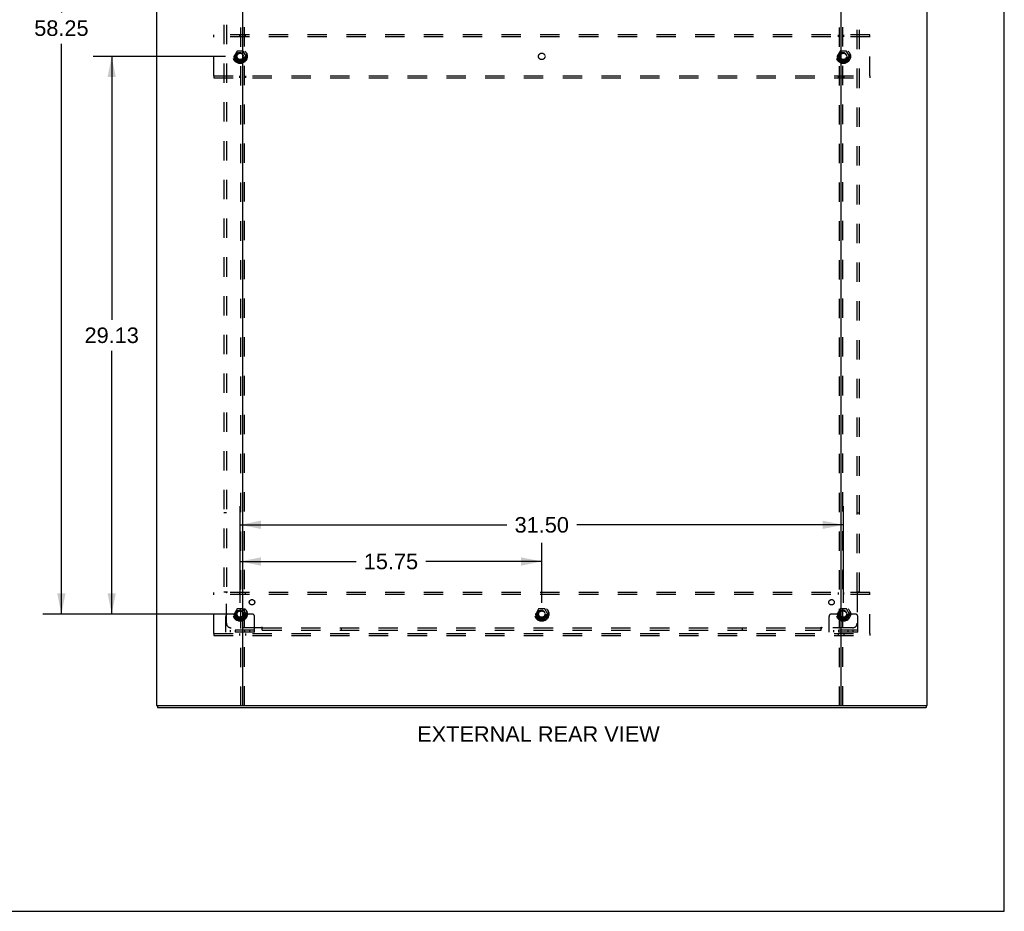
# Model space of a CAD drawing. Header units: inches. Extents: x 0 to 184, y 0 to 119.
# Tile 111 of 114: x 133 to 184, y 0 to 47. Entities that reach past the tile are written whole.
import ezdxf

# ---------------------------------------------------------------- set-up
doc = ezdxf.new("R2010")
doc.units = ezdxf.units.IN
doc.header["$LTSCALE"] = 10.121375
doc.header["$MEASUREMENT"] = 0
doc.linetypes.add('DOT', pattern=[0.2, 0.1, -0.1])
doc.linetypes.add('HIDDEN', pattern=[0.2, 0.1, -0.1])
doc.layers.get('0').update_dxf_attribs({"linetype": 'CONTINUOUS'})
for name, color, linetype in [('DEFAULT_2', 8, 'HIDDEN'), ('DIMENSIONS', 7, 'CONTINUOUS'), ('SUBPANEL', 7, 'CONTINUOUS')]:
    doc.layers.add(name, color=color, linetype=linetype)
doc.styles.get("Standard").update_dxf_attribs({"font": 'arial.ttf'})
doc.dimstyles.new('DIMSTYLE_1', dxfattribs={"dimtxt": 0.811875, "dimasz": 1.0825, "dimexe": 0.09, "dimexo": 0.07, "dimgap": 0.0375, "dimtad": 0, "dimtih": 1, "dimtoh": 1, "dimzin": 4, "dimdsep": 46, "dimtxsty": 'Standard', "dimblk": '_FILLED', "dimblk1": '_FILLED', "dimblk2": '_FILLED', "dimcen": 0.09, "dimadec": 3, "dimazin": 1, "dimtfac": 1, "dimtdec": 3, "dimtofl": 0, "dimtmove": 0, "dimatfit": 3, "dimldrblk": '_FILLED', "dimfxl": 0, "dimtolj": 1, "dimtzin": 4, "dimarcsym": 0})

# ---------------------------------------------------------------- blocks, each defined once
blk = doc.blocks.new('_FILLED')
at = {"color": 0, "linetype": 'ByBlock'}
blk.add_solid([(0, 0), (-1, 0.2), (-1, -0.2)], dxfattribs=at)
blk = doc.blocks.new('*D3')
at = {"layer": 'DIMENSIONS', "color": 2, "linetype": 'Continuous'}
for p, q in [((144.123, 16.113), (144.123, 19.244)), ((159.873, 16.113), (159.873, 19.244)), ((144.123, 18.269), (150.174, 18.269)), ((159.873, 18.269), (153.823, 18.269))]:
    blk.add_line(p, q, dxfattribs=at)
at = {"layer": 'DIMENSIONS', "color": 2, "linetype": 'Continuous', "xscale": 1.0825, "yscale": 1.0825, "zscale": 1.0825, "rotation": 180}
blk.add_blockref('_FILLED', (144.123, 18.269), dxfattribs=at)
at = {"layer": 'DIMENSIONS', "color": 2, "linetype": 'Continuous', "xscale": 1.0825, "yscale": 1.0825, "zscale": 1.0825}
blk.add_blockref('_FILLED', (159.873, 18.269), dxfattribs=at)
at = {"layer": 'DIMENSIONS', "color": 2, "linetype": 'Continuous', "insert": (151.998, 18.675), "char_height": 0.8119, "width": 2.83704, "attachment_point": 2, "line_spacing_factor": 0.9}
blk.add_mtext('15.75', dxfattribs=at)
blk = doc.blocks.new('*D4')
at = {"layer": 'DIMENSIONS', "color": 2, "linetype": 'Continuous'}
for p, q in [((143.366, 73.771), (133.816, 73.771)), ((134.79, 73.771), (134.79, 46.933)), ((134.79, 15.521), (134.79, 45.309)), ((143.366, 15.521), (133.816, 15.521))]:
    blk.add_line(p, q, dxfattribs=at)
at = {"layer": 'DIMENSIONS', "color": 2, "linetype": 'Continuous', "xscale": 1.0825, "yscale": 1.0825, "zscale": 1.0825}
for p, rotation in [((134.79, 73.771), 90), ((134.79, 15.521), 270)]:
    blk.add_blockref('_FILLED', p, dxfattribs=dict(at, rotation=rotation))
at = {"layer": 'DIMENSIONS', "color": 2, "linetype": 'Continuous', "insert": (134.79, 46.527), "char_height": 0.8119, "width": 2.83704, "attachment_point": 2, "line_spacing_factor": 0.9}
blk.add_mtext('58.25', dxfattribs=at)
blk = doc.blocks.new('*D5')
at = {"layer": 'DIMENSIONS', "color": 2, "linetype": 'Continuous'}
for p, q in [((144.123, 16.113), (144.123, 21.157)), ((175.623, 16.113), (175.623, 21.157)), ((144.123, 20.183), (158.049, 20.183)), ((175.623, 20.183), (161.698, 20.183))]:
    blk.add_line(p, q, dxfattribs=at)
at = {"layer": 'DIMENSIONS', "color": 2, "linetype": 'Continuous', "xscale": 1.0825, "yscale": 1.0825, "zscale": 1.0825, "rotation": 180}
blk.add_blockref('_FILLED', (144.123, 20.183), dxfattribs=at)
at = {"layer": 'DIMENSIONS', "color": 2, "linetype": 'Continuous', "xscale": 1.0825, "yscale": 1.0825, "zscale": 1.0825}
blk.add_blockref('_FILLED', (175.623, 20.183), dxfattribs=at)
at = {"layer": 'DIMENSIONS', "color": 2, "linetype": 'Continuous', "insert": (159.873, 20.589), "char_height": 0.8119, "width": 2.83704, "attachment_point": 2, "line_spacing_factor": 0.9}
blk.add_mtext('31.50', dxfattribs=at)
blk = doc.blocks.new('*D6')
at = {"layer": 'DIMENSIONS', "color": 2, "linetype": 'Continuous'}
for p, q in [((143.366, 44.646), (136.442, 44.646)), ((137.417, 44.646), (137.417, 30.895)), ((137.417, 15.521), (137.417, 29.271)), ((143.366, 15.521), (136.442, 15.521))]:
    blk.add_line(p, q, dxfattribs=at)
at = {"layer": 'DIMENSIONS', "color": 2, "linetype": 'Continuous', "xscale": 1.0825, "yscale": 1.0825, "zscale": 1.0825}
for p, rotation in [((137.417, 44.646), 90), ((137.417, 15.521), 270)]:
    blk.add_blockref('_FILLED', p, dxfattribs=dict(at, rotation=rotation))
at = {"layer": 'DIMENSIONS', "color": 2, "linetype": 'Continuous', "insert": (137.417, 30.489), "char_height": 0.8119, "width": 2.83704, "attachment_point": 2, "line_spacing_factor": 0.9}
blk.add_mtext('29.13', dxfattribs=at)

msp = doc.modelspace()

# ---------------------------------------------------------------- linework, layer by layer
at = {"color": 7, "linetype": 'Continuous'}
for p, q in [((184.025, 0), (184.025, 119.075)), ((139.8, 10.75), (139.8, 10.646)), ((144.189, 10.75), (175.557, 10.75)), ((179.946, 10.75), (179.946, 10.646)), ((0, 0), (184.025, 0))]:
    msp.add_line(p, q, dxfattribs=at)
at = {"color": 3, "linetype": 'Continuous'}
for p, q in [((139.748, 78.542), (139.748, 10.75)), ((144.248, 78.542), (144.248, 10.75)), ((175.498, 10.75), (175.498, 78.542)), ((179.998, 10.75), (179.998, 78.542)), ((139.748, 10.75), (144.189, 10.75)), ((139.8, 10.646), (179.946, 10.646)), ((175.557, 10.75), (179.998, 10.75))]:
    msp.add_line(p, q, dxfattribs=at)
at = {"layer": 'DEFAULT_2', "color": 8, "linetype": 'HIDDEN'}
for p, q in [((144.144, 78.542), (144.144, 10.75)), ((144.352, 10.75), (144.352, 78.542)), ((175.394, 78.542), (175.394, 10.75)), ((175.602, 10.75), (175.602, 78.542)), ((142.748, 45.667), (142.748, 45.771)), ((176.998, 45.771), (142.748, 45.771)), ((144.098, 45.771), (144.098, 45.667)), ((144.398, 45.667), (144.398, 45.771)), ((175.348, 45.771), (175.348, 45.667)), ((175.648, 45.667), (175.648, 45.771)), ((176.998, 45.667), (176.998, 45.771)), ((142.748, 43.625), (142.748, 45.667)), ((176.998, 45.667), (142.748, 45.667)), ((176.998, 43.625), (176.998, 45.667)), ((143.96, 44.918), (143.806, 44.651)), ((144.278, 44.923), (143.969, 44.923)), ((144.441, 44.651), (144.286, 44.918)), ((175.46, 44.918), (175.306, 44.651)), ((175.778, 44.923), (175.469, 44.923)), ((175.941, 44.651), (175.786, 44.918)), ((143.806, 44.641), (143.96, 44.373)), ((144.278, 44.368), (143.969, 44.368)), ((144.286, 44.373), (144.441, 44.641)), ((175.306, 44.641), (175.46, 44.373)), ((175.778, 44.368), (175.469, 44.368)), ((175.786, 44.373), (175.941, 44.641)), ((142.748, 43.625), (142.748, 43.521)), ((142.748, 43.625), (176.998, 43.625)), ((142.748, 43.521), (176.998, 43.521)), ((144.098, 43.625), (144.098, 43.521)), ((144.398, 43.625), (144.398, 43.521)), ((175.348, 43.625), (175.348, 43.521)), ((175.648, 43.625), (175.648, 43.521)), ((176.998, 43.625), (176.998, 43.521)), ((176.998, 16.646), (142.748, 16.646)), ((142.748, 16.542), (142.748, 16.646)), ((176.998, 16.542), (142.748, 16.542)), ((142.748, 14.5), (142.748, 16.542)), ((144.098, 16.646), (144.098, 16.542)), ((144.398, 16.542), (144.398, 16.646)), ((175.348, 16.646), (175.348, 16.542)), ((175.648, 16.542), (175.648, 16.646)), ((176.998, 16.542), (176.998, 16.646)), ((176.998, 14.5), (176.998, 16.542)), ((143.587, 15.521), (143.498, 15.521)), ((143.709, 15.521), (143.587, 15.521)), ((143.948, 15.521), (143.709, 15.521)), ((143.96, 15.793), (143.806, 15.526)), ((143.806, 15.516), (143.96, 15.248)), ((144.278, 15.798), (143.969, 15.798)), ((144.441, 15.526), (144.286, 15.793)), ((144.286, 15.248), (144.441, 15.516)), ((144.298, 15.521), (144.538, 15.521)), ((144.659, 15.521), (144.538, 15.521)), ((144.748, 15.521), (144.659, 15.521)), ((159.71, 15.793), (159.556, 15.526)), ((159.556, 15.516), (159.71, 15.248)), ((160.028, 15.798), (159.719, 15.798)), ((160.191, 15.526), (160.036, 15.793)), ((160.036, 15.248), (160.191, 15.516)), ((175.087, 15.521), (174.998, 15.521)), ((175.209, 15.521), (175.087, 15.521)), ((175.448, 15.521), (175.209, 15.521)), ((175.46, 15.793), (175.306, 15.526)), ((175.306, 15.516), (175.46, 15.248)), ((175.778, 15.798), (175.469, 15.798)), ((175.941, 15.526), (175.786, 15.793)), ((175.786, 15.248), (175.941, 15.516)), ((175.798, 15.521), (176.038, 15.521)), ((176.159, 15.521), (176.038, 15.521)), ((176.248, 15.521), (176.159, 15.521)), ((143.373, 14.573), (143.373, 15.396)), ((144.278, 15.243), (143.969, 15.243)), ((144.873, 14.573), (144.873, 15.396)), ((160.028, 15.243), (159.719, 15.243)), ((174.873, 14.573), (174.873, 15.396)), ((175.778, 15.243), (175.469, 15.243)), ((176.373, 14.573), (176.373, 15.396)), ((142.748, 14.5), (176.998, 14.5)), ((142.748, 14.5), (142.748, 14.396)), ((142.748, 14.396), (176.998, 14.396)), ((144.873, 14.677), (143.373, 14.677)), ((144.873, 14.573), (143.373, 14.573)), ((143.62, 14.573), (143.62, 14.677)), ((143.876, 14.573), (143.876, 14.677)), ((144.098, 14.5), (144.098, 14.396)), ((144.37, 14.573), (144.37, 14.677)), ((144.398, 14.5), (144.398, 14.396)), ((144.626, 14.573), (144.626, 14.677)), ((176.373, 14.677), (174.873, 14.677)), ((176.373, 14.573), (174.873, 14.573)), ((175.12, 14.573), (175.12, 14.677)), ((175.348, 14.5), (175.348, 14.396)), ((175.376, 14.573), (175.376, 14.677)), ((175.648, 14.5), (175.648, 14.396)), ((175.87, 14.573), (175.87, 14.677)), ((176.126, 14.573), (176.126, 14.677)), ((176.998, 14.5), (176.998, 14.396))]:
    msp.add_line(p, q, dxfattribs=at)
for centre, radius in [((144.123, 44.646), 0.372), ((144.123, 44.646), 0.356), ((144.123, 44.646), 0.312), ((144.123, 44.646), 0.204), ((144.123, 44.646), 0.188), ((144.123, 44.646), 0.183), ((144.123, 44.646), 0.165), ((175.623, 44.646), 0.372), ((175.623, 44.646), 0.356), ((175.623, 44.646), 0.312), ((175.623, 44.646), 0.204), ((175.623, 44.646), 0.188), ((175.623, 44.646), 0.183), ((175.623, 44.646), 0.165), ((144.123, 15.521), 0.372), ((144.123, 15.521), 0.356), ((144.123, 15.521), 0.312), ((144.123, 15.521), 0.204), ((144.123, 15.521), 0.188), ((144.123, 15.521), 0.183), ((144.123, 15.521), 0.165), ((159.873, 15.521), 0.372), ((159.873, 15.521), 0.356), ((159.873, 15.521), 0.312), ((159.873, 15.521), 0.204), ((159.873, 15.521), 0.188), ((159.873, 15.521), 0.183), ((159.873, 15.521), 0.165), ((175.623, 15.521), 0.372), ((175.623, 15.521), 0.356), ((175.623, 15.521), 0.312), ((175.623, 15.521), 0.204), ((175.623, 15.521), 0.188), ((175.623, 15.521), 0.183), ((175.623, 15.521), 0.165)]:
    msp.add_circle(centre, radius, dxfattribs=at)
at = {"layer": 'DEFAULT_2', "color": 8, "linetype": 'DOT'}
for centre in [(144.123, 44.646), (159.873, 44.646), (175.623, 44.646), (144.123, 15.521), (159.873, 15.521), (175.623, 15.521)]:
    msp.add_circle(centre, 0.17, dxfattribs=at)
at = {"layer": 'DEFAULT_2', "color": 8, "linetype": 'HIDDEN'}
for centre, radius, start, end in [((143.969, 44.913), 0.01, 90.0124, 149.9892), ((144.278, 44.913), 0.01, 30.012, 89.9887), ((175.469, 44.913), 0.01, 90.0124, 149.9892), ((175.778, 44.913), 0.01, 30.012, 89.9887), ((143.814, 44.646), 0.01, 150.0127, 209.9883), ((143.969, 44.378), 0.01, 210.012, 269.9887), ((144.278, 44.378), 0.01, 270.0124, 329.9892), ((144.432, 44.646), 0.01, 330.0127, 29.9883), ((175.314, 44.646), 0.01, 150.0127, 209.9883), ((175.469, 44.378), 0.01, 210.012, 269.9887), ((175.778, 44.378), 0.01, 270.0124, 329.9892), ((175.932, 44.646), 0.01, 330.0127, 29.9883), ((143.498, 15.396), 0.125, 90, 180), ((143.814, 15.521), 0.01, 150.0127, 209.9883), ((144.123, 15.521), 0.175, 180, 360), ((143.969, 15.788), 0.01, 90.0124, 149.9892), ((144.278, 15.788), 0.01, 30.012, 89.9887), ((144.432, 15.521), 0.01, 330.0127, 29.9883), ((144.748, 15.396), 0.125, 0, 90), ((159.564, 15.521), 0.01, 150.0127, 209.9883), ((159.719, 15.788), 0.01, 90.0124, 149.9892), ((160.028, 15.788), 0.01, 30.012, 89.9887), ((160.182, 15.521), 0.01, 330.0127, 29.9883), ((174.998, 15.396), 0.125, 90, 180), ((175.314, 15.521), 0.01, 150.0127, 209.9883), ((175.623, 15.521), 0.175, 180, 360), ((175.469, 15.788), 0.01, 90.0124, 149.9892), ((175.778, 15.788), 0.01, 30.012, 89.9887), ((175.932, 15.521), 0.01, 330.0127, 29.9883), ((176.248, 15.396), 0.125, 0, 90), ((143.969, 15.253), 0.01, 210.012, 269.9887), ((144.278, 15.253), 0.01, 270.0124, 329.9892), ((159.719, 15.253), 0.01, 210.012, 269.9887), ((160.028, 15.253), 0.01, 270.0124, 329.9892), ((175.469, 15.253), 0.01, 210.012, 269.9887), ((175.778, 15.253), 0.01, 270.0124, 329.9892)]:
    msp.add_arc(centre, radius, start, end, dxfattribs=at)
at = {"layer": 'SUBPANEL', "color": 8, "linetype": 'HIDDEN'}
for p, q in [((143.28, 72.614), (143.28, 16.677)), ((143.405, 72.614), (143.405, 16.677)), ((176.342, 16.677), (176.342, 72.614)), ((176.467, 16.677), (176.467, 72.614)), ((143.405, 20.802), (143.28, 20.802)), ((176.342, 20.802), (176.467, 20.802)), ((143.28, 16.677), (143.445, 16.677)), ((143.386, 16.66), (143.392, 16.653)), ((143.405, 15.052), (143.405, 16.642)), ((176.301, 16.677), (176.467, 16.677)), ((176.342, 16.642), (176.342, 15.052)), ((145.244, 14.802), (143.655, 14.802)), ((145.28, 14.677), (145.28, 14.843)), ((145.28, 14.802), (174.467, 14.802)), ((145.28, 14.677), (174.467, 14.677)), ((149.405, 14.802), (149.405, 14.677)), ((170.342, 14.802), (170.342, 14.677)), ((174.467, 14.677), (174.467, 14.843)), ((174.484, 14.783), (174.491, 14.79)), ((176.092, 14.802), (174.502, 14.802))]:
    msp.add_line(p, q, dxfattribs=at)
for points in [[(143.366, 16.677), (143.368, 16.675), (143.37, 16.674), (143.372, 16.672), (143.374, 16.671), (143.376, 16.669), (143.378, 16.667), (143.38, 16.666), (143.381, 16.664), (143.383, 16.663), (143.384, 16.661), (143.386, 16.66)], [(143.392, 16.653), (143.394, 16.651), (143.396, 16.65), (143.398, 16.648), (143.4, 16.646), (143.401, 16.644), (143.403, 16.643), (143.405, 16.642)], [(143.445, 16.677), (143.445, 16.675), (143.444, 16.673), (143.443, 16.672), (143.442, 16.67), (143.441, 16.669), (143.44, 16.667), (143.439, 16.666), (143.437, 16.664), (143.436, 16.663), (143.434, 16.661), (143.432, 16.66), (143.43, 16.658), (143.428, 16.657), (143.426, 16.656), (143.424, 16.654), (143.422, 16.653), (143.419, 16.652), (143.417, 16.65), (143.415, 16.649), (143.412, 16.647), (143.41, 16.646), (143.408, 16.644), (143.406, 16.643), (143.405, 16.642)], [(176.301, 16.677), (176.302, 16.675), (176.303, 16.673), (176.303, 16.672), (176.304, 16.67), (176.305, 16.669), (176.307, 16.667), (176.308, 16.666), (176.309, 16.664), (176.311, 16.663), (176.313, 16.661), (176.315, 16.66), (176.316, 16.658), (176.318, 16.657), (176.321, 16.656), (176.323, 16.654), (176.327, 16.652)], [(176.327, 16.652), (176.33, 16.65), (176.332, 16.649), (176.334, 16.647), (176.337, 16.646), (176.339, 16.644), (176.34, 16.643), (176.342, 16.642)], [(176.361, 16.66), (176.354, 16.653), (176.352, 16.651), (176.351, 16.65), (176.349, 16.648), (176.347, 16.646), (176.345, 16.644), (176.344, 16.643), (176.342, 16.642)], [(176.381, 16.677), (176.378, 16.675), (176.376, 16.674), (176.374, 16.672), (176.372, 16.671), (176.37, 16.669), (176.369, 16.667), (176.367, 16.666), (176.365, 16.664), (176.364, 16.663), (176.362, 16.661), (176.361, 16.66)], [(145.254, 14.817), (145.253, 14.814), (145.251, 14.812), (145.25, 14.81), (145.248, 14.807), (145.247, 14.805), (145.246, 14.804), (145.244, 14.802)], [(145.263, 14.783), (145.256, 14.79), (145.254, 14.792), (145.252, 14.793), (145.25, 14.795), (145.249, 14.797), (145.247, 14.799), (145.246, 14.8), (145.244, 14.802)], [(145.28, 14.843), (145.278, 14.842), (145.276, 14.841), (145.274, 14.84), (145.273, 14.84), (145.271, 14.838), (145.27, 14.837), (145.268, 14.836), (145.267, 14.834), (145.265, 14.833), (145.264, 14.831), (145.262, 14.829), (145.261, 14.828), (145.26, 14.825), (145.258, 14.823), (145.257, 14.821), (145.254, 14.817)], [(145.28, 14.763), (145.278, 14.766), (145.276, 14.768), (145.275, 14.77), (145.273, 14.772), (145.272, 14.773), (145.27, 14.775), (145.269, 14.777), (145.267, 14.779), (145.266, 14.78), (145.264, 14.782), (145.263, 14.783)], [(174.467, 14.843), (174.469, 14.842), (174.471, 14.841), (174.472, 14.84), (174.474, 14.84), (174.475, 14.838), (174.477, 14.837), (174.478, 14.836), (174.48, 14.834), (174.481, 14.833), (174.483, 14.831), (174.484, 14.829), (174.485, 14.828), (174.487, 14.825), (174.488, 14.823), (174.489, 14.821)], [(174.467, 14.763), (174.469, 14.766), (174.47, 14.768), (174.472, 14.77), (174.473, 14.772), (174.475, 14.773), (174.476, 14.775), (174.478, 14.777), (174.48, 14.779), (174.481, 14.78), (174.483, 14.782), (174.484, 14.783)], [(174.489, 14.821), (174.492, 14.817), (174.494, 14.814), (174.495, 14.812), (174.497, 14.81), (174.498, 14.807), (174.5, 14.805), (174.501, 14.804), (174.502, 14.802)], [(174.491, 14.79), (174.493, 14.792), (174.494, 14.793), (174.496, 14.795), (174.498, 14.797), (174.5, 14.799), (174.501, 14.8), (174.502, 14.802)]]:
    msp.add_lwpolyline(points, dxfattribs=at)
for centre, radius in [((144.123, 44.646), 0.25), ((175.623, 44.646), 0.25), ((144.742, 16.139), 0.141), ((175.005, 16.139), 0.141), ((144.123, 15.521), 0.25), ((159.873, 15.521), 0.25), ((175.623, 15.521), 0.25)]:
    msp.add_circle(centre, radius, dxfattribs=at)
for centre, start, end in [((143.655, 15.052), 180, 270), ((176.092, 15.052), 270, 360)]:
    msp.add_arc(centre, 0.25, start, end, dxfattribs=at)

# ---------------------------------------------------------------- texts
at = {"layer": 'DIMENSIONS', "color": 2, "linetype": 'Continuous', "insert": (159.701, 9.663), "char_height": 0.81188, "width": 12.6399, "attachment_point": 2, "line_spacing_factor": 0.9}
msp.add_mtext('EXTERNAL REAR VIEW', dxfattribs=at)

# ---------------------------------------------------------------- dimensions: what is measured, and where the dimension line sits
at = {"layer": 'DIMENSIONS', "color": 2, "linetype": 'Continuous'}
for base, p1, p2, angle, picture, middle in [((134.79, 73.771), (143.436, 15.521), (143.436, 73.771), 90, '*D4', (134.79, 46.117)), ((137.416628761, 15.52063383), (143.435547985, 44.64563383), (143.435547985, 15.52063383), 270, '*D6', (137.405853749, 30.078606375))]:
    dim = msp.add_linear_dim(base=base, p1=p1, p2=p2, angle=angle, dimstyle='DIMSTYLE_1', dxfattribs=at)
    dim.commit()
    dim.dimension.update_dxf_attribs({"geometry": picture, "text_midpoint": middle, "dimtype": 160})
for base, p2, picture, middle in [((175.623, 20.183), (175.623, 16.043), '*D5', (159.872, 20.179)), ((159.873, 18.269), (159.873, 16.043), '*D3', (152.036, 18.265))]:
    dim = msp.add_linear_dim(base=base, p1=(144.123, 16.043), p2=p2, dimstyle='DIMSTYLE_1', dxfattribs=at)
    dim.commit()
    dim.dimension.update_dxf_attribs({"geometry": picture, "text_midpoint": middle, "dimtype": 160})

doc.saveas('drawing.dxf')
